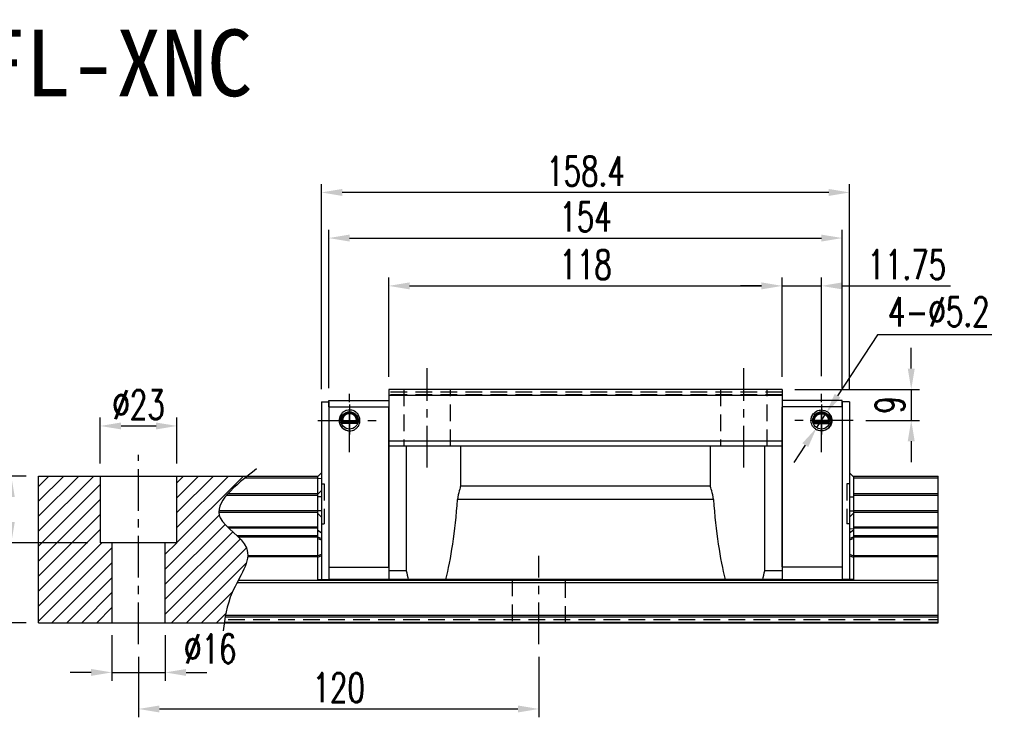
# Model space of a CAD drawing. Header units: millimetres. Extents: x 707 to 1313, y 173 to 661.
# Tile 2 of 2: x 1018 to 1313, y 173 to 383. Entities that reach past the tile are written whole.
import ezdxf
from ezdxf.enums import TextEntityAlignment as Align

# ---------------------------------------------------------------- set-up
doc = ezdxf.new("R2010")
doc.units = ezdxf.units.MM
doc.header["$LTSCALE"] = 10
doc.linetypes.add('CENTER', pattern=[2, 1.25, -0.25, 0.25, -0.25])
doc.linetypes.add('DASHED', pattern=[0.75, 0.5, -0.25])
for name, color, linetype in [('2', 7, 'Continuous'), ('CHA', 7, 'Continuous'), ('CL', 1, 'CENTER'), ('DIM', 4, 'Continuous'), ('OUT', 3, 'Continuous')]:
    doc.layers.add(name, color=color, linetype=linetype)
doc.styles.add('DIM-7', font='SIMPLEX.shx', dxfattribs={"width": 0.7, "bigfont": 'chineset.shx'})
doc.styles.add('T', font='kaiu.ttf')
doc.dimstyles.new('CNS', dxfattribs={"dimtxt": 3.5, "dimasz": 2.5, "dimexe": 1, "dimexo": 1.5, "dimgap": 0.09, "dimtad": 0, "dimdsep": 46, "dimtxsty": 'DIM-7', "dimcen": 0.09, "dimclrd": 1, "dimclre": 1, "dimclrt": 4, "dimadec": 0, "dimazin": 0, "dimtfac": 1, "dimtix": 1, "dimtmove": 2, "dimatfit": 3, "dimfxl": 1, "dimtvp": 0.971429, "dimtolj": 1, "dimarcsym": 0})
doc.dimstyles.new('CNSx1 (指線專用)', dxfattribs={"dimscale": 0.8, "dimtxt": 3.5, "dimasz": 2.5, "dimexe": 1, "dimexo": 1.5, "dimgap": 1, "dimtad": 1, "dimtih": 1, "dimtoh": 1, "dimdsep": 46, "dimtxsty": 'DIM-7', "dimcen": 0.09, "dimclrd": 256, "dimclre": 256, "dimclrt": 4, "dimadec": 0, "dimazin": 0, "dimtfac": 1, "dimtix": 1, "dimtmove": 1, "dimatfit": 3, "dimfxl": 1, "dimtvp": 0.971429, "dimtolj": 1, "dimarcsym": 0})

# ---------------------------------------------------------------- blocks, each defined once
blk = doc.blocks.new('*D45')
at = {"layer": 'DEFPOINTS', "color": 0}
for p in [(1023.75, 245.84), (1015.59, 225.84), (1042.25, 225.84)]:
    blk.add_point(p, dxfattribs=at)
at = {"layer": 'DIM', "color": 7, "lineweight": -2}
for p, q in [((1020, 245.84), (1013.09, 245.84)), ((1015.59, 239.59), (1015.59, 232.09)), ((1038.5, 225.84), (1013.09, 225.84))]:
    blk.add_line(p, q, dxfattribs=at)
at = {"layer": 'DIM', "color": 7}
for points in [[(1014.55, 239.59), (1016.63, 239.59), (1015.59, 245.84)], [(1014.55, 232.09), (1016.63, 232.09), (1015.59, 225.84)]]:
    blk.add_solid(points, dxfattribs=at)
at = {"layer": 'DIM', "color": 7, "insert": (1009.21, 235.84), "char_height": 8.75, "attachment_point": 5, "rotation": 90, "style": 'DIM-7'}
blk.add_mtext('\\A1;20', dxfattribs=at)
blk = doc.blocks.new('*D46')
at = {"layer": 'DEFPOINTS', "color": 0}
for p in [(1023.75, 245.84), (1000.49, 201.84), (1023.75, 201.84)]:
    blk.add_point(p, dxfattribs=at)
at = {"layer": 'DIM', "color": 7, "lineweight": -2}
for p, q in [((1020, 245.84), (997.99, 245.84)), ((1000.49, 239.59), (1000.49, 208.09)), ((1020, 201.84), (997.99, 201.84))]:
    blk.add_line(p, q, dxfattribs=at)
at = {"layer": 'DIM', "color": 7}
for points in [[(999.45, 239.59), (1001.53, 239.59), (1000.49, 245.84)], [(999.45, 208.09), (1001.53, 208.09), (1000.49, 201.84)]]:
    blk.add_solid(points, dxfattribs=at)
at = {"layer": 'DIM', "color": 7, "insert": (994.11, 223.84), "char_height": 8.75, "attachment_point": 5, "rotation": 90, "style": 'DIM-7'}
blk.add_mtext('\\A1;44', dxfattribs=at)
blk = doc.blocks.new('*D47')
at = {"layer": 'DEFPOINTS', "color": 0}
for p in [(1053.75, 195.43), (1173.75, 195.43), (1173.75, 176)]:
    blk.add_point(p, dxfattribs=at)
at = {"layer": 'DIM', "color": 7, "lineweight": -2}
for p, q in [((1053.75, 191.68), (1053.75, 173.5)), ((1173.75, 191.68), (1173.75, 173.5)), ((1060, 176), (1167.5, 176))]:
    blk.add_line(p, q, dxfattribs=at)
at = {"layer": 'DIM', "color": 7}
for points in [[(1060, 177.04), (1060, 174.96), (1053.75, 176)], [(1167.5, 177.04), (1167.5, 174.96), (1173.75, 176)]]:
    blk.add_solid(points, dxfattribs=at)
at = {"layer": 'DIM', "color": 7, "insert": (1113.75, 182.37), "char_height": 8.75, "attachment_point": 5, "style": 'DIM-7'}
blk.add_mtext('\\A1;120', dxfattribs=at)
blk = doc.blocks.new('*D49')
at = {"layer": 'DEFPOINTS', "color": 0}
for p in [(1246.75, 302.89), (1128.75, 271.84), (1246.75, 271.84)]:
    blk.add_point(p, dxfattribs=at)
at = {"layer": 'DIM', "color": 7, "lineweight": -2}
for p, q in [((1128.75, 275.59), (1128.75, 305.39)), ((1246.75, 275.59), (1246.75, 305.39)), ((1135, 302.89), (1240.5, 302.89))]:
    blk.add_line(p, q, dxfattribs=at)
at = {"layer": 'DIM', "color": 7}
for points in [[(1135, 303.93), (1135, 301.85), (1128.75, 302.89)], [(1240.5, 303.93), (1240.5, 301.85), (1246.75, 302.89)]]:
    blk.add_solid(points, dxfattribs=at)
at = {"layer": 'DIM', "color": 7, "insert": (1187.75, 309.26), "char_height": 8.75, "attachment_point": 5, "style": 'DIM-7'}
blk.add_mtext('\\A1;118', dxfattribs=at)
blk = doc.blocks.new('*D50')
at = {"layer": 'DEFPOINTS', "color": 0}
for p in [(1258.5, 302.89), (1246.75, 271.84), (1258.5, 272.07)]:
    blk.add_point(p, dxfattribs=at)
at = {"layer": 'DIM', "color": 7, "lineweight": -2}
for p, q in [((1246.75, 275.59), (1246.75, 305.39)), ((1258.5, 275.82), (1258.5, 305.39)), ((1240.5, 302.89), (1234.25, 302.89)), ((1246.75, 302.89), (1258.5, 302.89)), ((1264.75, 302.89), (1297.17, 302.89))]:
    blk.add_line(p, q, dxfattribs=at)
at = {"layer": 'DIM', "color": 7}
for points in [[(1240.5, 303.93), (1240.5, 301.85), (1246.75, 302.89)], [(1264.75, 303.93), (1264.75, 301.85), (1258.5, 302.89)]]:
    blk.add_solid(points, dxfattribs=at)
at = {"layer": 'DIM', "color": 7, "insert": (1284.08, 309.26), "char_height": 8.75, "attachment_point": 5, "style": 'DIM-7'}
blk.add_mtext('\\A1;11.75', dxfattribs=at)
blk = doc.blocks.new('*D36')
at = {"layer": 'DEFPOINTS', "color": 0}
for p in [(1246.75, 271.84), (1268.02, 262.54), (1285.42, 262.54)]:
    blk.add_point(p, dxfattribs=at)
at = {"layer": 'DIM', "color": 7, "lineweight": -2}
for p, q in [((1285.42, 278.09), (1285.42, 284.34)), ((1250.5, 271.84), (1287.92, 271.84)), ((1285.42, 271.84), (1285.42, 262.54)), ((1271.77, 262.54), (1287.92, 262.54)), ((1285.42, 256.29), (1285.42, 250.04))]:
    blk.add_line(p, q, dxfattribs=at)
at = {"layer": 'DIM', "color": 7}
for points in [[(1284.38, 278.09), (1286.47, 278.09), (1285.42, 271.84)], [(1284.38, 256.29), (1286.47, 256.29), (1285.42, 262.54)]]:
    blk.add_solid(points, dxfattribs=at)
at = {"layer": 'DIM', "color": 7, "insert": (1279.05, 267.19), "char_height": 8.75, "attachment_point": 5, "rotation": 90, "style": 'DIM-7'}
blk.add_mtext('\\A1;9', dxfattribs=at)
blk = doc.blocks.new('*D51')
at = {"layer": 'DEFPOINTS', "color": 0}
for p in [(1065.25, 260.88), (1042.25, 245.84), (1065.25, 245.84)]:
    blk.add_point(p, dxfattribs=at)
at = {"layer": 'DIM', "color": 7, "lineweight": -2}
for p, q in [((1042.25, 249.59), (1042.25, 263.38)), ((1065.25, 249.59), (1065.25, 263.38)), ((1048.5, 260.88), (1059, 260.88))]:
    blk.add_line(p, q, dxfattribs=at)
at = {"layer": 'DIM', "color": 7}
for points in [[(1048.5, 261.92), (1048.5, 259.84), (1042.25, 260.88)], [(1059, 261.92), (1059, 259.84), (1065.25, 260.88)]]:
    blk.add_solid(points, dxfattribs=at)
at = {"layer": 'DIM', "color": 7, "insert": (1053.75, 267.25), "char_height": 8.75, "attachment_point": 5, "style": 'DIM-7'}
blk.add_mtext('\\A1;%%c23', dxfattribs=at)
blk = doc.blocks.new('*D52')
at = {"layer": 'DEFPOINTS', "color": 0}
for p in [(1045.75, 201.84), (1061.75, 201.84), (1061.75, 186.96)]:
    blk.add_point(p, dxfattribs=at)
at = {"layer": 'DIM', "color": 7, "lineweight": -2}
for p, q in [((1045.75, 198.09), (1045.75, 184.46)), ((1061.75, 198.09), (1061.75, 184.46)), ((1039.5, 186.96), (1033.25, 186.96)), ((1045.75, 186.96), (1061.75, 186.96)), ((1068, 186.96), (1074.25, 186.96))]:
    blk.add_line(p, q, dxfattribs=at)
at = {"layer": 'DIM', "color": 7}
for points in [[(1039.5, 188), (1039.5, 185.92), (1045.75, 186.96)], [(1068, 188), (1068, 185.92), (1061.75, 186.96)]]:
    blk.add_solid(points, dxfattribs=at)
at = {"layer": 'DIM', "color": 7, "insert": (1075.23, 194.05), "char_height": 8.75, "attachment_point": 5, "style": 'DIM-7'}
blk.add_mtext('\\A1;%%c16', dxfattribs=at)
blk = doc.blocks.new('*D53')
at = {"layer": '2', "color": 7, "linetype": 'Continuous', "lineweight": -2}
for p, q in [((1108.55, 271.89), (1108.55, 333.41)), ((1260.7, 330.91), (1114.8, 330.91)), ((1266.95, 271.89), (1266.95, 333.41))]:
    blk.add_line(p, q, dxfattribs=at)
at = {"layer": '2', "color": 7, "linetype": 'Continuous'}
for points in [[(1114.8, 331.95), (1114.8, 329.87), (1108.55, 330.91)], [(1260.7, 331.95), (1260.7, 329.87), (1266.95, 330.91)]]:
    blk.add_solid(points, dxfattribs=at)
at = {"layer": 'DEFPOINTS', "color": 0, "linetype": 'Continuous'}
for p in [(1108.55, 330.91), (1108.55, 268.14), (1266.95, 268.14)]:
    blk.add_point(p, dxfattribs=at)
at = {"layer": '2', "color": 7, "linetype": 'Continuous', "insert": (1187.75, 337.29), "char_height": 8.75, "attachment_point": 5, "style": 'DIM-7'}
blk.add_mtext('\\A1;158.4', dxfattribs=at)
blk = doc.blocks.new('*D56')
at = {"layer": '2', "color": 7, "linetype": 'Continuous', "lineweight": -2}
for p, q in [((1110.75, 272.24), (1110.75, 319.73)), ((1264.75, 272.24), (1264.75, 319.73)), ((1117, 317.23), (1258.5, 317.23))]:
    blk.add_line(p, q, dxfattribs=at)
at = {"layer": '2', "color": 7, "linetype": 'Continuous'}
for points in [[(1117, 318.27), (1117, 316.19), (1110.75, 317.23)], [(1258.5, 318.27), (1258.5, 316.19), (1264.75, 317.23)]]:
    blk.add_solid(points, dxfattribs=at)
at = {"layer": 'DEFPOINTS', "color": 0, "linetype": 'Continuous'}
for p in [(1264.75, 317.23), (1110.75, 268.49), (1264.75, 268.49)]:
    blk.add_point(p, dxfattribs=at)
at = {"layer": '2', "color": 7, "linetype": 'Continuous', "insert": (1187.75, 323.6), "char_height": 8.75, "attachment_point": 5, "style": 'DIM-7'}
blk.add_mtext('\\A1;154', dxfattribs=at)
blk = doc.blocks.new('*D70')
at = {"layer": 'DEFPOINTS', "color": 0}
for p in [(1259.92, 264.72), (1257.08, 260.37)]:
    blk.add_point(p, dxfattribs=at)
at = {"layer": 'DIM', "color": 0, "lineweight": -2}
for p, q in [((1275.3, 288.25), (1263.34, 269.95)), ((1309.59, 288.25), (1275.3, 288.25)), ((1257.08, 260.37), (1259.92, 264.72)), ((1253.66, 255.13), (1250.24, 249.9))]:
    blk.add_line(p, q, dxfattribs=at)
at = {"layer": 'DIM', "color": 0}
for points in [[(1262.47, 270.52), (1264.21, 269.38), (1259.92, 264.72)], [(1252.79, 255.7), (1254.53, 254.56), (1257.08, 260.37)]]:
    blk.add_solid(points, dxfattribs=at)
at = {"layer": 'DIM', "color": 0, "insert": (1293.69, 295.13), "char_height": 8.75, "attachment_point": 5, "style": 'DIM-7'}
blk.add_mtext('\\A1;4-∅5.2', dxfattribs=at)

msp = doc.modelspace()

# ---------------------------------------------------------------- hatches: boundary and pattern name
at = {"layer": 'DIM'}
h = msp.add_hatch(dxfattribs=at)
h.set_pattern_fill('ANSI31', color=0, style=0)
h.set_pattern_definition([(45, (745.841, -340.465), (-2.245064, 2.245064), [])])
h.paths.add_polyline_path([(1042.249, 245.843), (1023.749, 245.843), (1023.749, 201.843), (1045.749, 201.843), (1045.749, 225.843), (1042.249, 225.843)])
edge = h.paths.add_edge_path()
edge.add_line((1061.749, 201.843), (1079.444, 201.843))
edge.add_spline(control_points=[(1079.444, 201.843), (1079.886, 204.845), (1081.394, 212.396), (1090.843, 224.49), (1072.894, 233.905), (1080.913, 241.481), (1086.374, 245.843)], knot_values=[2.5847969, 2.5847969, 2.5847969, 2.5847969, 11.9227753, 25.9513579, 37.9037828, 53.6078073, 53.6078073, 53.6078073, 53.6078073], degree=3, periodic=0)
edge.add_line((1086.374, 245.843), (1065.249, 245.843))
edge.add_line((1065.249, 245.843), (1065.249, 225.843))
edge.add_line((1065.249, 225.843), (1061.749, 225.843))
edge.add_line((1061.749, 225.843), (1061.749, 201.843))

# ---------------------------------------------------------------- linework, layer by layer
at = {"color": 7, "linetype": 'Continuous', "lineweight": 25}
for p, q in [((1085.776, 245.363), (1107.349, 245.363)), ((1108.549, 245.115), (1107.349, 245.07)), ((1268.142, 245.363), (1293.513, 245.363)), ((1080.148, 240.135), (1107.349, 240.135)), ((1080.583, 240.632), (1107.349, 240.632)), ((1108.549, 241.525), (1107.349, 240.331)), ((1108.549, 239.635), (1107.349, 239.635)), ((1266.949, 239.635), (1268.149, 239.635)), ((1268.145, 240.632), (1293.513, 240.632)), ((1077.804, 235.053), (1107.349, 235.053)), ((1079.444, 235.551), (1107.349, 235.551)), ((1108.549, 235.452), (1107.349, 235.452)), ((1108.549, 233.561), (1107.349, 234.755)), ((1266.949, 235.452), (1268.149, 235.452)), ((1266.949, 233.561), (1268.148, 234.755)), ((1268.144, 235.053), (1293.513, 235.053)), ((1080.369, 230.643), (1107.349, 230.643)), ((1080.687, 230.342), (1107.349, 230.342)), ((1268.142, 230.643), (1293.513, 230.643)), ((1268.145, 230.342), (1293.513, 230.342)), ((1083.276, 227.988), (1107.349, 227.988)), ((1083.644, 227.634), (1107.349, 227.634)), ((1107.349, 229.709), (1108.549, 228.86)), ((1107.349, 227.666), (1108.549, 227.169)), ((1266.949, 230.035), (1268.149, 230.101)), ((1266.949, 228.86), (1268.149, 229.709)), ((1266.949, 227.169), (1268.149, 227.666)), ((1268.145, 227.988), (1293.513, 227.988)), ((1268.145, 227.634), (1293.513, 227.634)), ((1108.549, 226.669), (1107.349, 227.166)), ((1268.149, 227.166), (1266.949, 226.669)), ((1086.438, 221.698), (1107.349, 221.698)), ((1086.463, 222.051), (1107.349, 222.051)), ((1107.349, 221.92), (1108.549, 222.417)), ((1108.549, 221.917), (1107.349, 221.42)), ((1266.949, 222.417), (1268.149, 221.92)), ((1268.149, 221.42), (1266.949, 221.917)), ((1268.145, 222.051), (1293.513, 222.051)), ((1268.145, 221.698), (1293.513, 221.698)), ((1083.319, 213.93), (1293.513, 213.93)), ((1083.692, 214.637), (1293.513, 214.637)), ((1079.825, 204.152), (1293.513, 204.152)), ((1079.477, 202.063), (1293.513, 202.063)), ((1079.729, 203.622), (1293.513, 203.622))]:
    msp.add_line(p, q, dxfattribs=at)
at = {"layer": '2', "color": 0, "linetype": 'Continuous'}
for p, q in [((1128.749, 271.843), (1128.749, 270.043)), ((1246.749, 271.843), (1246.749, 270.043)), ((1128.749, 270.043), (1128.749, 256.343)), ((1246.749, 270.043), (1246.749, 256.343)), ((1108.549, 268.143), (1110.749, 268.143)), ((1108.549, 268.143), (1108.549, 214.843)), ((1110.749, 266.604), (1110.749, 268.493)), ((1110.749, 268.493), (1128.749, 268.493)), ((1110.749, 268.143), (1110.749, 214.843)), ((1110.749, 266.604), (1128.749, 266.604)), ((1264.749, 268.493), (1246.749, 268.493)), ((1264.749, 266.604), (1246.749, 266.604)), ((1264.749, 266.604), (1264.749, 268.493)), ((1266.949, 268.143), (1264.749, 268.143)), ((1264.749, 268.143), (1264.749, 214.843)), ((1266.949, 268.143), (1266.949, 214.843)), ((1119.472, 261.743), (1114.525, 261.743)), ((1119.418, 261.592), (1114.579, 261.592)), ((1119.244, 262.043), (1114.754, 262.043)), ((1119.025, 262.332), (1114.972, 262.332)), ((1256.025, 261.743), (1260.972, 261.743)), ((1256.079, 261.592), (1260.918, 261.592)), ((1256.254, 262.043), (1260.744, 262.043)), ((1256.472, 262.332), (1260.525, 262.332)), ((1246.749, 256.343), (1128.749, 256.343)), ((1128.749, 256.343), (1128.749, 254.843)), ((1246.749, 254.843), (1128.749, 254.843)), ((1128.749, 254.843), (1128.749, 217.465)), ((1133.991, 254.843), (1133.991, 217.465)), ((1150.249, 254.843), (1150.249, 242.843)), ((1225.249, 242.843), (1225.249, 254.843)), ((1241.506, 217.465), (1241.506, 254.843)), ((1246.749, 256.343), (1246.749, 254.843)), ((1246.749, 254.843), (1246.749, 217.465)), ((1023.749, 245.843), (1107.548, 245.843)), ((1023.749, 201.843), (1023.749, 245.843)), ((1042.249, 245.843), (1042.249, 225.843)), ((1065.249, 225.843), (1065.249, 245.843)), ((1108.549, 246.844), (1107.349, 245.644)), ((1107.349, 245.644), (1107.349, 214.843)), ((1266.949, 246.844), (1268.149, 245.644)), ((1267.949, 245.843), (1293.513, 245.843)), ((1268.149, 245.644), (1268.149, 214.843)), ((1293.513, 201.843), (1293.513, 245.843)), ((1150.249, 242.843), (1150.249, 242.767)), ((1225.249, 242.767), (1225.249, 242.843)), ((1080.148, 240.135), (1107.349, 240.135)), ((1268.149, 240.135), (1293.513, 240.135)), ((1226.096, 238.854), (1149.401, 238.854)), ((1077.822, 235.551), (1107.349, 235.551)), ((1268.149, 235.551), (1293.513, 235.551)), ((1065.249, 225.843), (1042.249, 225.843)), ((1045.749, 225.843), (1045.749, 201.843)), ((1061.749, 201.843), (1061.749, 225.843)), ((1110.749, 218.532), (1128.749, 218.532)), ((1264.749, 218.532), (1246.749, 218.532)), ((1133.991, 217.465), (1128.749, 217.465)), ((1128.749, 217.465), (1128.749, 214.843)), ((1246.749, 217.465), (1241.506, 217.465)), ((1246.749, 217.465), (1246.749, 214.843)), ((1107.349, 214.843), (1110.749, 214.843)), ((1128.749, 214.843), (1110.749, 214.843)), ((1134.615, 214.843), (1128.749, 214.843)), ((1145.882, 214.843), (1134.615, 214.843)), ((1229.615, 214.843), (1145.882, 214.843)), ((1240.882, 214.843), (1229.615, 214.843)), ((1246.749, 214.843), (1240.882, 214.843)), ((1246.749, 214.843), (1264.749, 214.843)), ((1268.149, 214.843), (1264.749, 214.843)), ((1023.749, 201.843), (1293.513, 201.843))]:
    msp.add_line(p, q, dxfattribs=at)
at = {"layer": '2', "color": 0, "linetype": 'DASHED'}
for p, q in [((1133.249, 271.843), (1133.249, 254.843)), ((1147.249, 254.843), (1147.249, 271.843)), ((1228.249, 271.843), (1228.249, 254.843)), ((1242.249, 254.843), (1242.249, 271.843)), ((1108.549, 243.543), (1109.349, 243.543)), ((1109.349, 243.543), (1109.349, 231.543)), ((1266.949, 243.543), (1266.149, 243.543)), ((1266.149, 243.543), (1266.149, 231.543)), ((1108.549, 231.543), (1109.349, 231.543)), ((1266.949, 231.543), (1266.149, 231.543)), ((1165.749, 214.843), (1165.749, 201.843)), ((1181.749, 201.843), (1181.749, 214.843))]:
    msp.add_line(p, q, dxfattribs=at)
at = {"layer": '2', "color": 0, "linetype": 'Continuous'}
for centre in [(1116.999, 262.543), (1258.499, 262.543)]:
    msp.add_circle(centre, 2.6, dxfattribs=at)
for centre, start, end in [((1116.999, 262.543), 141.48563, 180), ((1258.499, 262.543), 0, 38.51437), ((1116.999, 262.543), 180, 269.4375), ((1258.499, 262.543), 270.5625, 0)]:
    msp.add_arc(centre, 3.098, start, end, dxfattribs=at)
for centre, start_param, end_param in [((1140.249, 261.701), 3.7399969, 4.2977424), ((1235.249, 261.701), 1.9854429, 2.5431884), ((1140.249, 261.701), 2.4654621, 2.5431884), ((1235.249, 261.701), 3.7399969, 3.8177232)]:
    msp.add_ellipse(centre, major_axis=(0, 56.713), ratio=0.1763268, start_param=start_param, end_param=end_param, dxfattribs=at)
for points, degree in [([(1246.749, 271.843), (1128.749, 271.843)], 1), ([(1246.749, 270.043), (1128.749, 270.043)], 1), ([(1114.972, 262.332), (1114.859, 262.192), (1114.754, 262.043)], 2), ([(1119.025, 262.332), (1119.098, 262.236), (1119.171, 262.139), (1119.244, 262.043)], 3), ([(1256.472, 262.332), (1256.399, 262.236), (1256.326, 262.139), (1256.254, 262.043)], 3), ([(1260.525, 262.332), (1260.638, 262.192), (1260.744, 262.043)], 2), ([(1225.249, 242.843), (1150.249, 242.843)], 1)]:
    msp.add_open_spline(points, degree=degree, dxfattribs=at)
at = {"layer": '2', "color": 0, "linetype": 'DASHED'}
for points in [[(1246.749, 271.042), (1128.749, 271.042)], [(1246.749, 270.242), (1128.749, 270.242)], [(1080.621, 202.844), (1293.513, 202.844)]]:
    msp.add_open_spline(points, degree=1, dxfattribs=at)
at = {"layer": '2', "color": 0, "linetype": 'Continuous'}
for points, degree, knots in [([(1116.999, 265.681), (1116.709, 265.657), (1116.136, 265.611), (1115.35, 265.254), (1114.698, 264.73), (1114.217, 264.067), (1113.926, 263.323), (1113.815, 262.429), (1114.01, 261.348), (1114.786, 260.139), (1115.957, 259.474), (1116.771, 259.421), (1116.999, 259.406)], 3, [0, 0, 0, 0, 0.088414, 0.1748885, 0.2594231, 0.3420175, 0.4226713, 0.5013844, 0.6152487, 0.7511468, 0.9302271, 1, 1, 1, 1]), ([(1119.244, 262.043), (1119.271, 262.168), (1119.309, 262.431), (1119.29, 262.874), (1119.198, 263.244), (1119.088, 263.513), (1118.987, 263.706), (1118.871, 263.885), (1118.736, 264.056), (1118.572, 264.227), (1118.323, 264.436), (1118.021, 264.617), (1117.682, 264.745), (1117.413, 264.811), (1117.14, 264.844), (1116.768, 264.845), (1116.291, 264.758), (1115.837, 264.545), (1115.523, 264.315), (1115.312, 264.116), (1115.136, 263.902), (1114.988, 263.671), (1114.867, 263.422), (1114.777, 263.161), (1114.717, 262.88), (1114.693, 262.594), (1114.704, 262.314), (1114.734, 262.132), (1114.754, 262.043)], 3, [0, 0, 0, 0, 0.0625, 0.125, 0.1875, 0.21875, 0.25, 0.28125, 0.3125, 0.34375, 0.375, 0.4375, 0.46875, 0.5, 0.53125, 0.5625, 0.625, 0.6875, 0.71875, 0.75, 0.78125, 0.8125, 0.84375, 0.875, 0.90625, 0.9375, 0.96875, 1, 1, 1, 1]), ([(1119.025, 262.332), (1119.068, 262.544), (1119.057, 262.762), (1119.046, 262.975), (1118.983, 263.186), (1118.921, 263.391), (1118.81, 263.581), (1118.702, 263.767), (1118.551, 263.926), (1118.404, 264.083), (1118.223, 264.206), (1118.045, 264.327), (1117.843, 264.41), (1117.644, 264.492), (1117.429, 264.534), (1117.217, 264.575), (1116.999, 264.575), (1116.557, 264.575), (1116.155, 264.41), (1115.743, 264.241), (1115.446, 263.927), (1115.296, 263.768), (1115.077, 263.393), (1114.951, 262.978), (1114.929, 262.545), (1114.972, 262.332)], 2, [0, 0, 0, 0.0625, 0.0625, 0.125, 0.125, 0.1875, 0.1875, 0.25, 0.25, 0.3125, 0.3125, 0.375, 0.375, 0.4375, 0.4375, 0.5, 0.5, 0.625, 0.625, 0.75, 0.75, 0.8125, 0.875, 0.9375, 1, 1, 1]), ([(1116.999, 259.406), (1117.288, 259.429), (1117.862, 259.475), (1118.648, 259.833), (1119.299, 260.357), (1119.78, 261.02), (1120.071, 261.764), (1120.182, 262.658), (1119.988, 263.738), (1119.211, 264.948), (1118.04, 265.612), (1117.227, 265.666), (1116.999, 265.681)], 3, [0, 0, 0, 0, 0.088414, 0.1748885, 0.2594231, 0.3420175, 0.4226713, 0.5013844, 0.6152487, 0.7511468, 0.9302271, 1, 1, 1, 1]), ([(1258.499, 259.406), (1258.209, 259.429), (1257.636, 259.475), (1256.85, 259.833), (1256.198, 260.357), (1255.717, 261.02), (1255.426, 261.764), (1255.315, 262.658), (1255.51, 263.738), (1256.286, 264.948), (1257.457, 265.612), (1258.271, 265.666), (1258.499, 265.681)], 3, [0, 0, 0, 0, 0.088414, 0.1748885, 0.2594231, 0.3420175, 0.4226713, 0.5013844, 0.6152487, 0.7511468, 0.9302271, 1, 1, 1, 1]), ([(1256.254, 262.043), (1256.226, 262.168), (1256.188, 262.431), (1256.207, 262.874), (1256.299, 263.244), (1256.409, 263.513), (1256.51, 263.706), (1256.626, 263.885), (1256.761, 264.056), (1256.925, 264.227), (1257.174, 264.436), (1257.476, 264.617), (1257.815, 264.745), (1258.084, 264.811), (1258.357, 264.844), (1258.729, 264.845), (1259.206, 264.758), (1259.66, 264.545), (1259.974, 264.315), (1260.185, 264.116), (1260.361, 263.902), (1260.51, 263.671), (1260.63, 263.422), (1260.72, 263.161), (1260.78, 262.88), (1260.804, 262.594), (1260.793, 262.314), (1260.763, 262.132), (1260.744, 262.043)], 3, [0, 0, 0, 0, 0.0625, 0.125, 0.1875, 0.21875, 0.25, 0.28125, 0.3125, 0.34375, 0.375, 0.4375, 0.46875, 0.5, 0.53125, 0.5625, 0.625, 0.6875, 0.71875, 0.75, 0.78125, 0.8125, 0.84375, 0.875, 0.90625, 0.9375, 0.96875, 1, 1, 1, 1]), ([(1256.472, 262.332), (1256.429, 262.544), (1256.44, 262.762), (1256.451, 262.975), (1256.514, 263.186), (1256.576, 263.391), (1256.687, 263.581), (1256.796, 263.767), (1256.946, 263.926), (1257.093, 264.083), (1257.274, 264.206), (1257.452, 264.327), (1257.655, 264.41), (1257.853, 264.492), (1258.068, 264.534), (1258.28, 264.575), (1258.498, 264.575), (1258.94, 264.575), (1259.342, 264.41), (1259.754, 264.241), (1260.051, 263.927), (1260.201, 263.768), (1260.42, 263.393), (1260.546, 262.978), (1260.568, 262.545), (1260.525, 262.332)], 2, [0, 0, 0, 0.0625, 0.0625, 0.125, 0.125, 0.1875, 0.1875, 0.25, 0.25, 0.3125, 0.3125, 0.375, 0.375, 0.4375, 0.4375, 0.5, 0.5, 0.625, 0.625, 0.75, 0.75, 0.8125, 0.875, 0.9375, 1, 1, 1]), ([(1258.499, 265.681), (1258.788, 265.657), (1259.362, 265.611), (1260.148, 265.254), (1260.799, 264.73), (1261.28, 264.067), (1261.571, 263.323), (1261.682, 262.429), (1261.488, 261.348), (1260.711, 260.139), (1259.54, 259.474), (1258.727, 259.421), (1258.499, 259.406)], 3, [0, 0, 0, 0, 0.088414, 0.1748885, 0.2594231, 0.3420175, 0.4226713, 0.5013844, 0.6152487, 0.7511468, 0.9302271, 1, 1, 1, 1]), ([(1150.249, 242.767), (1150.249, 242.594), (1150.09, 242.11), (1149.707, 240.735), (1149.49, 239.837), (1149.401, 238.854)], 3, [0, 0, 0, 0, 0.5, 0.5, 1, 1, 1, 1]), ([(1226.096, 238.854), (1226.007, 239.832), (1225.789, 240.739), (1225.406, 242.113), (1225.249, 242.591), (1225.249, 242.767)], 3, [0, 0, 0, 0, 0.5, 0.5, 1, 1, 1, 1])]:
    msp.add_open_spline(points, degree=degree, knots=knots, dxfattribs=at)
at = {"layer": 'CL', "color": 0}
for p, q in [((1140.249, 248.431), (1140.249, 278.256)), ((1235.249, 248.431), (1235.249, 278.256)), ((1116.999, 253.018), (1116.999, 272.068)), ((1258.499, 253.018), (1258.499, 272.068)), ((1116.999, 267.343), (1116.999, 258.343)), ((1258.499, 267.343), (1258.499, 258.343)), ((1107.474, 262.543), (1126.524, 262.543)), ((1268.024, 262.543), (1248.974, 262.543)), ((1053.749, 195.431), (1053.749, 252.256)), ((1173.749, 195.431), (1173.749, 221.92))]:
    msp.add_line(p, q, dxfattribs=at)
at = {"layer": 'DIM', "color": 0}
msp.add_open_spline([(1089.119, 248.001), (1082.585, 242.909), (1071.781, 234.489), (1090.843, 224.49), (1080.718, 211.532), (1079.615, 203.219), (1079.11, 199.411)], degree=3, knots=[0, 0, 0, 0, 18.2888214, 30.2412463, 44.2698289, 56.1319341, 56.1319341, 56.1319341, 56.1319341], dxfattribs=at)
at = {"layer": 'OUT', "color": 0}
for p, q in [((1128.749, 268.336), (1128.749, 266.539)), ((1128.749, 218.597), (1128.749, 266.539)), ((1246.749, 268.336), (1246.749, 266.539)), ((1246.749, 218.597), (1246.749, 266.539)), ((1128.749, 218.597), (1128.749, 214.843)), ((1246.749, 218.597), (1246.749, 214.843))]:
    msp.add_line(p, q, dxfattribs=at)

# ---------------------------------------------------------------- texts
at = {"layer": 'CHA', "color": 0, "style": 'T'}
msp.add_text('TRH55FL-XNC', height=20, dxfattribs=at).set_placement((1013.006, 369.781), align=Align.MIDDLE)

# ---------------------------------------------------------------- dimensions: what is measured, and where the dimension line sits
at = {"layer": '2', "color": 0, "linetype": 'Continuous'}
for base, p1, p2, picture, middle in [((1108.549, 330.912), (1266.949, 268.143), (1108.549, 268.143), '*D53', (1187.749, 337.287)), ((1264.749, 317.228), (1110.749, 268.493), (1264.749, 268.493), '*D56', (1187.749, 323.603))]:
    dim = msp.add_linear_dim(base=base, p1=p1, p2=p2, dimstyle='CNS', override={"dimscale": 2.5, "dimgap": 0.8, "dimtad": 1, "dimclrd": 7, "dimclre": 7, "dimclrt": 7, "dimadec": 2, "dimazin": 2, "dimtmove": 1}, dxfattribs=at)
    dim.commit()
    dim.dimension.update_dxf_attribs({"geometry": picture, "text_midpoint": middle})
at = {"layer": 'DIM', "color": 0}
for base, p1, p2, picture, middle in [((1246.749, 302.889), (1128.749, 271.843), (1246.749, 271.843), '*D49', (1187.749, 309.264)), ((1173.749, 175.998), (1053.749, 195.431), (1173.749, 195.431), '*D47', (1113.749, 182.373))]:
    dim = msp.add_linear_dim(base=base, p1=p1, p2=p2, dimstyle='CNS', override={"dimscale": 2.5, "dimgap": 0.8, "dimtad": 1, "dimclrd": 7, "dimclre": 7, "dimclrt": 7, "dimadec": 2, "dimazin": 2, "dimtmove": 1}, dxfattribs=at)
    dim.commit()
    dim.dimension.update_dxf_attribs({"geometry": picture, "text_midpoint": middle})
dim = msp.add_linear_dim(base=(1258.499, 302.889), p1=(1246.749, 271.843), p2=(1258.499, 272.068), dimstyle='CNS', override={"dimscale": 2.5, "dimgap": 0.8, "dimtad": 1, "dimclrd": 7, "dimclre": 7, "dimclrt": 7, "dimadec": 2, "dimazin": 2, "dimtmove": 0}, dxfattribs=at)
dim.commit()
dim.dimension.update_dxf_attribs({"geometry": '*D50', "text_midpoint": (1284.082, 302.889), "dimtype": 160})
dim = msp.add_diameter_dim_2p(p1=(1257.076, 260.367), p2=(1259.921, 264.72), text='4-<>', dimstyle='CNSx1 (指線專用)', override={"dimscale": 2.5, "dimclrd": 0, "dimclre": 0, "dimclrt": 0}, dxfattribs=at)
dim.commit()
dim.dimension.update_dxf_attribs({"geometry": '*D70', "text_midpoint": (1275.296, 288.251), "dimtype": 163})
for base, p1, p2, override, picture, middle in [((1285.424, 262.543), (1246.749, 271.843), (1268.024, 262.543), {"dimscale": 2.5, "dimgap": 0.8, "dimtad": 1, "dimdec": 0, "dimclrd": 7, "dimclre": 7, "dimclrt": 7, "dimadec": 2, "dimazin": 2, "dimtmove": 1}, '*D36', (1279.049, 267.193)), ((1000.489, 201.843), (1023.749, 245.843), (1023.749, 201.843), {"dimscale": 2.5, "dimgap": 0.8, "dimtad": 1, "dimclrd": 7, "dimclre": 7, "dimclrt": 7, "dimadec": 2, "dimazin": 2, "dimtmove": 1}, '*D46', (994.114, 223.843)), ((1015.588, 225.843), (1023.749, 245.843), (1042.249, 225.843), {"dimscale": 2.5, "dimgap": 0.8, "dimtad": 1, "dimclrd": 7, "dimclre": 7, "dimclrt": 7, "dimadec": 2, "dimazin": 2, "dimtmove": 1}, '*D45', (1009.213, 235.843))]:
    dim = msp.add_linear_dim(base=base, p1=p1, p2=p2, angle=90, dimstyle='CNS', override=override, dxfattribs=at)
    dim.commit()
    dim.dimension.update_dxf_attribs({"geometry": picture, "text_midpoint": middle})
dim = msp.add_linear_dim(base=(1065.249, 260.879), p1=(1042.249, 245.843), p2=(1065.249, 245.843), text='%%c<>', dimstyle='CNS', override={"dimscale": 2.5, "dimgap": 0.8, "dimtad": 1, "dimclrd": 7, "dimclre": 7, "dimclrt": 7, "dimadec": 2, "dimazin": 2, "dimtmove": 1}, dxfattribs=at)
dim.commit()
dim.dimension.update_dxf_attribs({"geometry": '*D51', "text_midpoint": (1053.749, 267.254)})
dim = msp.add_linear_dim(base=(1061.749, 186.961), p1=(1045.749, 201.843), p2=(1061.749, 201.843), text='%%c<>', dimstyle='CNS', override={"dimscale": 2.5, "dimgap": 0.8, "dimtad": 1, "dimclrd": 7, "dimclre": 7, "dimclrt": 7, "dimadec": 2, "dimazin": 2, "dimtmove": 1}, dxfattribs=at)
dim.commit()
dim.dimension.update_dxf_attribs({"geometry": '*D52', "text_midpoint": (1075.231, 187.677), "dimtype": 160})

doc.saveas('drawing.dxf')
